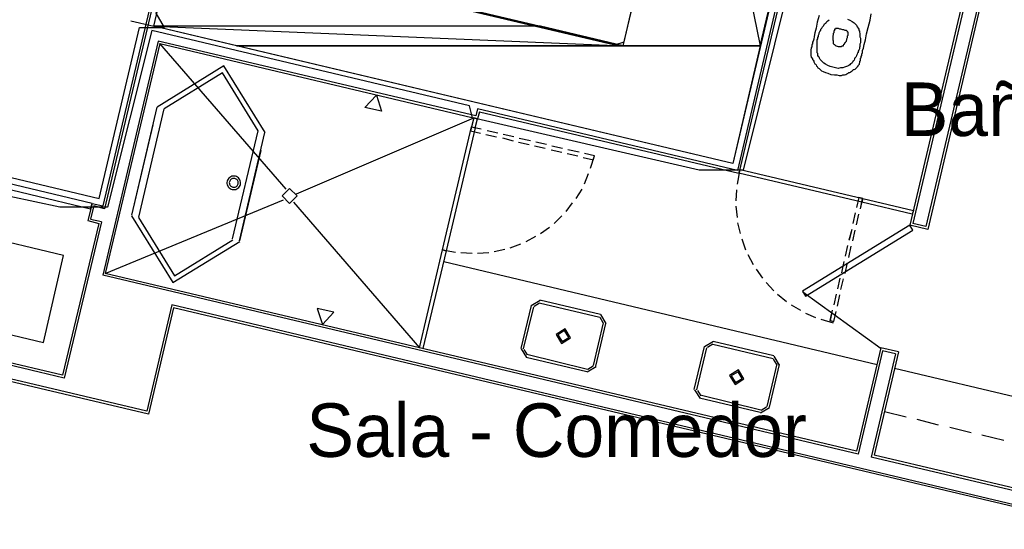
# Model space of a CAD drawing. Header units: feet. Extents: x -79 to 198, y -22 to 181.
# Tile 164 of 256: x 94 to 116, y 93 to 105. Entities that reach past the tile are written whole.
import ezdxf
from ezdxf.enums import TextEntityAlignment as Align

# ---------------------------------------------------------------- set-up
doc = ezdxf.new("R2010")
doc.units = ezdxf.units.FT
for name, color, linetype in [('A-AREA-COMUN', 252, 'CONTINUOUS'), ('A-AREA-UNIDAD', 30, 'CONTINUOUS'), ('A-LINEA', 7, 'CONTINUOUS'), ('A-LINEA-FINA', 9, 'CONTINUOUS'), ('A-MURO-CONCRETO', 8, 'CONTINUOUS'), ('A-NOMBRE-ESPACIO', 2, 'CONTINUOUS')]:
    doc.layers.add(name, color=color, linetype=linetype)

msp = doc.modelspace()

# ---------------------------------------------------------------- linework, layer by layer
at = {"layer": 'A-AREA-COMUN'}
msp.add_lwpolyline([(85.04, 103.2178), (95.328, 100.7644), (96.24, 104.6044), (96.8, 104.6044), (96.608, 104.9244), (97.12, 106.5244), (106.912, 104.2133), (107.12, 104.2844), (108.992, 112.3378), (97.28, 115.2178), (97.68, 116.8533), (97.888, 117.0133), (98.56, 116.8178), (98.56, 117.1733), (98.16, 117.4044), (98, 117.9378), (97.952, 119.8044), (99.328, 125.4578)], dxfattribs=at)
at = {"layer": 'A-AREA-UNIDAD'}
msp.add_lwpolyline([(121.6, 111.4133), (114.608, 113.0133), (114.128, 111.0044), (112.128, 111.1644), (111.168, 106.9689), (110.912, 106.9333), (110.848, 105.6533), (109.792, 101.4044), (108.8, 101.4044), (103.712, 102.5778), (103.648, 102.8444), (96.512, 104.5333), (95.52, 100.5689), (94.448, 100.5689), (92.192, 101.0489)], dxfattribs=at)
at = {"layer": 'A-LINEA'}
for p, q in [((110.8267, 106.3511), (109.6667, 101.3911)), ((110.8667, 106.2844), (109.6933, 101.3378)), ((115.2667, 105.9778), (113.8933, 100.1378)), ((115.3333, 106.0178), (113.9333, 100.0711)), ((96.64, 105.7911), (95.4133, 100.6044)), ((96.7067, 105.8311), (95.4533, 100.5378)), ((114.76, 105.3644), (113.5333, 100.1644)), ((114.8267, 105.4044), (113.6, 100.2044)), ((96.04, 104.7511), (96.56, 104.6311)), ((96.6533, 104.2978), (95.4133, 99.0444)), ((96.6933, 104.2444), (95.4667, 99.0844)), ((103.7867, 102.6178), (96.6533, 104.2978)), ((96.6933, 104.2444), (103.8267, 102.5511)), ((99.5333, 100.9778), (96.6933, 104.2444)), ((96.6267, 102.8178), (96.0533, 100.3911)), ((96.7867, 102.7778), (96.2133, 100.3511)), ((99.76, 100.8711), (103.7467, 102.5778)), ((103.8267, 102.7778), (103.7867, 102.6178)), ((109.6667, 101.3911), (103.8267, 102.7778)), ((103.8667, 102.7111), (103.8267, 102.5511)), ((103.8667, 102.7111), (109.6933, 101.3378)), ((96.5333, 102.4178), (96.0533, 100.3911)), ((103.7467, 102.4044), (103.7467, 102.4044)), ((103.7467, 102.4044), (103.7467, 102.4044)), ((98.8933, 102.2844), (98.32, 99.8578)), ((103.72, 102.3244), (103.72, 102.3244)), ((104.0133, 102.2044), (104.2533, 102.1511)), ((104.28, 102.2311), (104.04, 102.2844)), ((104.64, 102.1511), (104.4, 102.2044)), ((104.3867, 102.1244), (104.6267, 102.0578)), ((104.7467, 102.0311), (104.9867, 101.9778)), ((105.0133, 102.0578), (104.76, 102.1111)), ((105.1067, 101.9511), (105.3467, 101.8978)), ((105.3733, 101.9778), (105.1333, 102.0311)), ((105.7333, 101.8844), (105.4933, 101.9378)), ((105.48, 101.8578), (105.72, 101.8044)), ((105.84, 101.7778), (106.08, 101.7244)), ((106.1067, 101.8044), (105.8533, 101.8578)), ((106.4533, 101.7244), (106.2267, 101.7778)), ((106.36, 101.4444), (106.4533, 101.7244)), ((98.2843, 101.2547), (98.2616, 101.2406)), ((98.3091, 101.2646), (98.2843, 101.2547)), ((98.3353, 101.27), (98.3091, 101.2646)), ((98.362, 101.2709), (98.3353, 101.27)), ((98.3884, 101.267), (98.362, 101.2709)), ((98.4138, 101.2587), (98.3884, 101.267)), ((98.4374, 101.246), (98.4138, 101.2587)), ((106.2267, 101.0978), (106.32, 101.3244)), ((109.7067, 101.3778), (109.6533, 101.0844)), ((109.7067, 101.3778), (109.6533, 101.0844)), ((98.2041, 101.1529), (98.2002, 101.1264)), ((98.2002, 101.1264), (98.2011, 101.0997)), ((98.2011, 101.0997), (98.2065, 101.0736)), ((98.2124, 101.1783), (98.2041, 101.1529)), ((98.2065, 101.0736), (98.2164, 101.0487)), ((98.2251, 101.2018), (98.2124, 101.1783)), ((98.2164, 101.0487), (98.2305, 101.026)), ((98.2416, 101.2228), (98.2251, 101.2018)), ((98.2616, 101.2406), (98.2416, 101.2228)), ((98.256, 101.1407), (98.2535, 101.1234)), ((98.2535, 101.1234), (98.254, 101.106)), ((98.254, 101.106), (98.2576, 101.0889)), ((98.2614, 101.1572), (98.256, 101.1407)), ((98.2576, 101.0889), (98.264, 101.0727)), ((98.2697, 101.1726), (98.2614, 101.1572)), ((98.264, 101.0727), (98.2732, 101.0579)), ((98.2805, 101.1863), (98.2697, 101.1726)), ((98.2732, 101.0579), (98.2848, 101.0449)), ((98.2935, 101.1979), (98.2805, 101.1863)), ((98.2848, 101.0449), (98.2985, 101.0341)), ((98.3083, 101.2071), (98.2935, 101.1979)), ((98.2985, 101.0341), (98.3139, 101.0259)), ((98.3245, 101.2135), (98.3083, 101.2071)), ((98.3416, 101.2171), (98.3245, 101.2135)), ((98.359, 101.2176), (98.3416, 101.2171)), ((98.3762, 101.2151), (98.359, 101.2176)), ((98.3928, 101.2097), (98.3762, 101.2151)), ((98.3822, 101.022), (98.3984, 101.0285)), ((98.4081, 101.2014), (98.3928, 101.2097)), ((98.3984, 101.0285), (98.4132, 101.0377)), ((98.4218, 101.1906), (98.4081, 101.2014)), ((98.4132, 101.0377), (98.4262, 101.0493)), ((98.4334, 101.1776), (98.4218, 101.1906)), ((98.4262, 101.0493), (98.437, 101.063)), ((98.4426, 101.1628), (98.4334, 101.1776)), ((98.437, 101.063), (98.4452, 101.0783)), ((98.4584, 101.2295), (98.4374, 101.246)), ((98.4491, 101.1466), (98.4426, 101.1628)), ((98.4452, 101.0783), (98.4507, 101.0949)), ((98.4526, 101.1296), (98.4491, 101.1466)), ((98.4507, 101.0949), (98.4532, 101.1121)), ((98.4532, 101.1121), (98.4526, 101.1296)), ((98.4762, 101.2095), (98.4584, 101.2295)), ((98.465, 101.0127), (98.4816, 101.0337)), ((98.4902, 101.1868), (98.4762, 101.2095)), ((98.4816, 101.0337), (98.4942, 101.0573)), ((98.5002, 101.162), (98.4902, 101.1868)), ((98.4942, 101.0573), (98.5026, 101.0827)), ((98.5056, 101.1358), (98.5002, 101.162)), ((98.5026, 101.0827), (98.5064, 101.1091)), ((98.5064, 101.1091), (98.5056, 101.1358)), ((98.2305, 101.026), (98.2483, 101.0061)), ((98.2483, 101.0061), (98.2693, 100.9895)), ((98.2693, 100.9895), (98.2928, 100.9769)), ((98.2928, 100.9769), (98.3182, 100.9685)), ((98.3139, 101.0259), (98.3304, 101.0204)), ((98.3182, 100.9685), (98.3447, 100.9647)), ((98.3304, 101.0204), (98.3477, 101.0179)), ((98.3447, 100.9647), (98.3714, 100.9655)), ((98.3477, 101.0179), (98.3651, 101.0185)), ((98.3651, 101.0185), (98.3822, 101.022)), ((98.3714, 100.9655), (98.3975, 100.971)), ((98.3975, 100.971), (98.4224, 100.9809)), ((98.4224, 100.9809), (98.4451, 100.9949)), ((98.4451, 100.9949), (98.465, 101.0127)), ((106.04, 100.7644), (106.1733, 100.9778)), ((109.64, 100.9644), (109.6267, 100.7111)), ((109.64, 100.9644), (109.6267, 100.7111)), ((95.1733, 100.6578), (95.08, 100.2711)), ((95.2133, 100.6044), (95.1333, 100.3111)), ((95.1733, 100.6578), (95.4133, 100.6044)), ((95.4533, 100.5378), (95.2133, 100.6044)), ((95.4667, 99.0844), (99.4667, 100.7378)), ((99.6933, 100.6844), (102.52, 97.4178)), ((105.8133, 100.4711), (105.96, 100.6711)), ((109.6267, 100.5911), (109.6533, 100.3378)), ((109.6267, 100.5911), (109.6533, 100.3378)), ((112.4267, 100.7378), (112.4267, 100.7378)), ((112.4267, 100.7378), (112.4267, 100.7378)), ((105.5467, 100.2044), (105.72, 100.3778)), ((112.3067, 100.4444), (112.2533, 100.2044)), ((112.3067, 100.4444), (112.2533, 100.2044)), ((112.3333, 100.1778), (112.3867, 100.4178)), ((112.3333, 100.1778), (112.3867, 100.4178)), ((113.56, 100.4711), (113.56, 100.4711)), ((95.3867, 100.2444), (94.5467, 96.7378)), ((95.3867, 100.2444), (95.1333, 100.2978)), ((109.6667, 100.2178), (109.72, 99.9778)), ((109.6667, 100.2178), (109.72, 99.9778)), ((113.9333, 100.0711), (113.5333, 100.1644)), ((113.8933, 100.1378), (113.6, 100.2044)), ((104.92, 99.8044), (105.1333, 99.9244)), ((105.24, 99.9778), (105.44, 100.1244)), ((112.2267, 100.0711), (112.16, 99.8311)), ((112.2267, 100.0711), (112.1733, 99.8311)), ((112.2533, 99.8178), (112.3067, 100.0578)), ((112.2533, 99.8178), (112.3067, 100.0578)), ((104.56, 99.6578), (104.8, 99.7511)), ((109.76, 99.8578), (109.84, 99.6178)), ((109.76, 99.8578), (109.84, 99.6178)), ((112.1333, 99.7111), (112.08, 99.4711)), ((112.1333, 99.7111), (112.08, 99.4711)), ((103.04, 99.6178), (103.3333, 99.5644)), ((103.0667, 99.5644), (103.0667, 99.5644)), ((103.0667, 99.5644), (103.0667, 99.5644)), ((103.4533, 99.5511), (103.7067, 99.5378)), ((103.8267, 99.5378), (104.08, 99.5511)), ((104.2, 99.5778), (104.44, 99.6311)), ((109.8933, 99.5111), (110.0133, 99.2844)), ((109.8933, 99.5111), (110.0133, 99.2844)), ((112.16, 99.4444), (112.2133, 99.6978)), ((112.16, 99.4444), (112.2133, 99.6978)), ((103.0667, 99.3511), (112.8, 97.0444)), ((112.0533, 99.3511), (112, 99.0978)), ((112.0533, 99.3511), (112, 99.0978)), ((112.08, 99.0844), (112.1333, 99.3244)), ((112.08, 99.0844), (112.1333, 99.3244)), ((112.3733, 95.0311), (95.4133, 99.0444)), ((112.3333, 95.0978), (95.4667, 99.0844)), ((110.08, 99.1778), (110.2267, 98.9778)), ((110.08, 99.1778), (110.2267, 98.9778)), ((110.3067, 98.8844), (110.48, 98.6978)), ((110.3067, 98.8844), (110.48, 98.6978)), ((111.96, 98.9778), (111.9067, 98.7378)), ((111.96, 98.9778), (111.9067, 98.7378)), ((111.9867, 98.7244), (112.04, 98.9644)), ((111.9867, 98.7244), (112.04, 98.9644)), ((110.56, 98.6178), (110.76, 98.4578)), ((110.56, 98.6178), (110.76, 98.4578)), ((111.1291, 98.6694), (112.8877, 97.4005)), ((111.88, 98.6178), (111.8267, 98.3778)), ((111.88, 98.6178), (111.8267, 98.3778)), ((111.9067, 98.3511), (111.96, 98.6044)), ((111.9067, 98.3511), (111.96, 98.6044)), ((96.96, 98.3778), (96.4, 95.9911)), ((118.1067, 93.3644), (96.96, 98.3778)), ((105.2317, 98.48), (105.0311, 98.3561)), ((105.2164, 98.4151), (105.096, 98.3408)), ((106.5733, 98.0978), (105.2133, 98.4178)), ((106.5867, 98.1644), (105.2267, 98.4844)), ((110.8667, 98.3778), (111.08, 98.2578)), ((110.8667, 98.3778), (111.08, 98.2578)), ((97, 98.3111), (96.44, 95.9244)), ((118.1467, 93.3111), (97, 98.3111)), ((105.0267, 98.3644), (104.8, 97.4044)), ((105.08, 98.3378), (104.8533, 97.3911)), ((106.7155, 97.9594), (106.5917, 98.16)), ((111.1867, 98.1911), (111.4133, 98.0978)), ((111.1867, 98.1911), (111.4133, 98.0978)), ((111.8267, 98.0044), (111.88, 98.2311)), ((111.8267, 98.0044), (111.88, 98.2311)), ((92.1333, 98.0044), (94.08, 97.5378)), ((106.4267, 97.0178), (106.6533, 97.9778)), ((106.48, 97.0044), (106.7067, 97.9644)), ((106.6506, 97.9748), (106.5764, 98.0951)), ((111.5333, 98.0578), (111.8133, 97.9778)), ((111.5333, 98.0578), (111.8133, 97.9778)), ((96.44, 95.9244), (88.5867, 97.7911)), ((96.4, 95.9911), (88.6533, 97.8311)), ((94.5467, 96.7378), (91.2, 97.5244)), ((94.5067, 96.8044), (91.2667, 97.5644)), ((109.125, 97.56), (108.9245, 97.4361)), ((109.1097, 97.4951), (108.9894, 97.4208)), ((109.1067, 97.4978), (110.4667, 97.1778)), ((109.12, 97.5644), (110.48, 97.2444)), ((104.8045, 97.3961), (104.9283, 97.1956)), ((104.8694, 97.3808), (104.9436, 97.2605)), ((104.9333, 97.2711), (106.2933, 96.9378)), ((108.6933, 96.4844), (108.92, 97.4444)), ((108.7467, 96.4711), (108.9733, 97.4178)), ((112.88, 97.4178), (112.3333, 95.0978)), ((112.92, 97.3511), (112.3733, 95.0311)), ((113.2133, 97.2844), (112.6667, 94.9644)), ((113.28, 97.3244), (112.7333, 95.0044)), ((113.28, 97.3244), (112.88, 97.4178)), ((113.2133, 97.2844), (112.92, 97.3511)), ((104.92, 97.2044), (106.28, 96.8844)), ((110.5467, 97.0578), (110.32, 96.0978)), ((110.544, 97.0414), (110.4697, 97.1618)), ((110.6089, 97.0261), (110.485, 97.2266)), ((106.2883, 96.8756), (106.4889, 96.9994)), ((106.3036, 96.9405), (106.424, 97.0148)), ((110.6, 97.0444), (110.3733, 96.0844)), ((118.0533, 95.8044), (113.1867, 96.9511)), ((108.6978, 96.4761), (108.8216, 96.2756)), ((108.7627, 96.4608), (108.837, 96.3405)), ((110.1733, 95.9644), (108.8133, 96.2844)), ((110.1867, 96.0178), (108.8267, 96.3511)), ((110.1816, 95.9556), (110.3822, 96.0794)), ((110.197, 96.0205), (110.3173, 96.0948)), ((113.4533, 95.8578), (112.96, 95.9778)), ((114.1733, 95.6844), (113.6933, 95.8044)), ((114.9067, 95.5111), (114.4267, 95.6311)), ((115.64, 95.3378), (115.1467, 95.4578)), ((117.64, 93.7911), (112.6667, 94.9644)), ((117.6, 93.8578), (112.7333, 95.0044))]:
    msp.add_line(p, q, dxfattribs=at)
for points in [[(97.7333, 117.0311), (106.56, 114.9378), (106.7867, 115.9111), (114.5733, 114.0711), (113.88, 111.1511), (111.9333, 111.6178), (109.56, 101.5511), (96.56, 104.6311), (97.0133, 106.5778), (107.0933, 104.1911), (109.0133, 112.2978), (97.28, 115.0844), (97.7333, 117.0311)], [(111.4933, 104.8711), (111.4533, 104.7244), (111.4267, 104.5911), (111.4, 104.4844), (111.3867, 104.4044), (111.3733, 104.3378), (111.36, 104.2978), (111.3467, 104.2711), (111.3467, 104.2578), (111.3467, 104.2444), (111.3467, 104.2311), (111.3333, 104.2178), (111.3333, 104.2044), (111.3333, 104.1911), (111.3333, 104.1778), (111.3333, 104.1644), (111.32, 104.1511), (111.32, 104.1378), (111.32, 104.1244), (111.3067, 104.1111), (111.3067, 104.0844), (111.3067, 104.0711), (111.3067, 104.0578), (111.3067, 104.0444), (111.3067, 104.0311), (111.3067, 104.0178), (111.3067, 104.0044), (111.3067, 103.9911), (111.3067, 103.9644), (111.32, 103.9511), (111.32, 103.9378), (111.3333, 103.9244), (111.3467, 103.8978), (111.3467, 103.8844), (111.36, 103.8711), (111.3733, 103.8444), (111.3733, 103.8311), (111.3867, 103.8178), (111.4, 103.7911), (111.4133, 103.7778), (111.4267, 103.7644), (111.44, 103.7378), (111.4533, 103.7244), (111.4667, 103.6978), (111.4933, 103.6844), (111.52, 103.6578), (111.5467, 103.6311), (111.5867, 103.6178), (111.64, 103.5911), (111.6933, 103.5778), (111.76, 103.5511), (111.84, 103.5378), (111.8933, 103.5378), (111.9467, 103.5244), (112, 103.5244), (112.0267, 103.5378), (112.0667, 103.5378), (112.0933, 103.5511), (112.12, 103.5644), (112.1467, 103.5778), (112.16, 103.5911), (112.1867, 103.5911), (112.2, 103.6044), (112.2133, 103.6178), (112.24, 103.6311), (112.2533, 103.6444), (112.2667, 103.6578), (112.28, 103.6578), (112.3067, 103.6711), (112.32, 103.6844), (112.3333, 103.6978), (112.3467, 103.7111), (112.36, 103.7244), (112.3733, 103.7378), (112.3733, 103.7511), (112.3867, 103.7644), (112.4, 103.7778), (112.4, 103.7911), (112.4, 103.8044), (112.4133, 103.8178), (112.4133, 103.8311), (112.4133, 103.8444), (112.4267, 103.8578), (112.4267, 103.8711), (112.4267, 103.8844), (112.4267, 103.9111), (112.44, 103.9244), (112.44, 103.9378), (112.44, 103.9511), (112.44, 103.9644), (112.4533, 103.9644), (112.4533, 103.9778), (112.4533, 103.9911), (112.4533, 104.0044), (112.4667, 104.0444), (112.4667, 104.0844), (112.4933, 104.1378), (112.5067, 104.2178), (112.5333, 104.3244), (112.56, 104.4578), (112.6, 104.6044), (112.64, 104.7644), (112.6667, 104.9111)], [(112.1333, 104.7911), (112.1867, 104.7644), (112.24, 104.7378), (112.28, 104.7111), (112.3067, 104.6844), (112.3333, 104.6578), (112.3467, 104.6178), (112.3733, 104.5911), (112.3867, 104.5644), (112.3867, 104.5378), (112.4, 104.5244), (112.4, 104.4978), (112.4133, 104.4711), (112.4133, 104.4578), (112.4133, 104.4311), (112.4133, 104.4178), (112.4133, 104.3911), (112.4267, 104.3644), (112.4267, 104.3511), (112.4267, 104.3244), (112.4267, 104.3111), (112.4267, 104.2844), (112.4267, 104.2578), (112.4133, 104.2311), (112.4133, 104.2044), (112.4133, 104.1778), (112.4, 104.1511), (112.4, 104.1244), (112.3867, 104.0978), (112.3733, 104.0711), (112.3733, 104.0444), (112.36, 104.0311), (112.3467, 104.0044), (112.3333, 103.9778), (112.3333, 103.9644), (112.32, 103.9378), (112.3067, 103.9244), (112.2933, 103.9111), (112.2933, 103.8978), (112.28, 103.8711), (112.2667, 103.8578), (112.2533, 103.8444), (112.2533, 103.8311), (112.24, 103.8178), (112.2267, 103.8044), (112.2, 103.7911), (112.1867, 103.7644), (112.16, 103.7511), (112.1333, 103.7378), (112.1067, 103.7244), (112.0667, 103.7111), (112.0267, 103.6978), (111.9733, 103.6978), (111.92, 103.6844), (111.8667, 103.6978), (111.8, 103.7111), (111.7467, 103.7244), (111.6933, 103.7511), (111.64, 103.7778), (111.6, 103.8044), (111.5733, 103.8311), (111.5467, 103.8578), (111.52, 103.8844), (111.5067, 103.9111), (111.4933, 103.9378), (111.48, 103.9511), (111.4667, 103.9778), (111.4667, 103.9911), (111.4667, 104.0178), (111.4533, 104.0311), (111.4533, 104.0578), (111.4533, 104.0711), (111.4533, 104.0844), (111.4533, 104.1111), (111.4533, 104.1244), (111.4533, 104.1511), (111.4533, 104.1644), (111.4533, 104.1911), (111.4533, 104.2178), (111.4533, 104.2444), (111.4533, 104.2711), (111.4533, 104.2978), (111.4533, 104.3244), (111.4667, 104.3511), (111.4667, 104.3778), (111.48, 104.4044), (111.48, 104.4311), (111.4933, 104.4578), (111.4933, 104.4844), (111.5067, 104.4978), (111.52, 104.5244), (111.5333, 104.5378), (111.5333, 104.5644), (111.5467, 104.5778), (111.56, 104.5911), (111.5733, 104.6178), (111.5867, 104.6311), (111.6, 104.6444), (111.6, 104.6578), (111.6133, 104.6844), (111.64, 104.6978), (111.6533, 104.7111), (111.6667, 104.7378), (111.6933, 104.7511), (111.72, 104.7778)], [(111.9067, 104.5778), (111.8933, 104.5778), (111.88, 104.5778), (111.8667, 104.5778), (111.8667, 104.5644), (111.8533, 104.5644), (111.84, 104.5644), (111.84, 104.5511), (111.84, 104.5378), (111.8267, 104.5244), (111.8267, 104.5111), (111.8267, 104.4978), (111.8267, 104.4844), (111.8133, 104.4711), (111.8133, 104.4578), (111.8133, 104.4444), (111.8133, 104.4311), (111.8, 104.4178), (111.8, 104.4044), (111.8, 104.3911), (111.8, 104.3778), (111.8, 104.3644), (111.8, 104.3511), (111.8, 104.3378), (111.8, 104.3244), (111.8, 104.3111), (111.8133, 104.3111), (111.8133, 104.2978), (111.8133, 104.2844), (111.8133, 104.2711), (111.8133, 104.2578), (111.8133, 104.2444), (111.8267, 104.2311), (111.84, 104.2178), (111.8533, 104.2044), (111.88, 104.1911), (111.92, 104.1778), (111.9467, 104.1778), (111.9733, 104.1778), (112, 104.1778), (112.0133, 104.1911), (112.04, 104.1911), (112.04, 104.2044), (112.0533, 104.2178), (112.0533, 104.2311), (112.0667, 104.2311), (112.0667, 104.2444), (112.08, 104.2578), (112.08, 104.2711), (112.0933, 104.2711), (112.0933, 104.2844), (112.1067, 104.2978), (112.1067, 104.3111), (112.12, 104.3244), (112.12, 104.3378), (112.12, 104.3511), (112.1333, 104.3778), (112.1333, 104.3911), (112.1333, 104.4044), (112.1333, 104.4178), (112.1467, 104.4311), (112.1467, 104.4444), (112.1467, 104.4578), (112.1467, 104.4711), (112.1467, 104.4844), (112.1467, 104.4978), (112.1333, 104.4978), (112.1333, 104.5111), (112.12, 104.5244), (112.1067, 104.5378), (112.08, 104.5378), (112.0533, 104.5511), (112.0267, 104.5511), (111.9867, 104.5644), (111.96, 104.5644), (111.9333, 104.5778), (111.9067, 104.5778)], [(99.0598, 102.2441), (98.1337, 103.7443), (96.6335, 102.8181)], [(98.9041, 102.2809), (98.0968, 103.5886), (96.7892, 102.7813)], [(103.7467, 102.5778), (103.6933, 102.3778), (103.7733, 102.3511), (103.8267, 102.5511), (103.7467, 102.5778)], [(103.7733, 102.3511), (103.12, 99.5911), (103.04, 99.6178), (103.6933, 102.3778), (103.7733, 102.3511)], [(103.9067, 102.3244), (103.6933, 102.3644), (103.6667, 102.2844), (103.8933, 102.2311)], [(98.96, 101.8444), (98.48, 99.8178), (99.0533, 102.2444)], [(106.2, 101.6844), (106.4267, 101.6311), (106.4533, 101.7244)], [(95.1733, 100.6578), (92.4133, 101.3111), (92.3867, 101.1911), (95.1333, 100.5378), (95.1733, 100.6578)], [(112.4533, 100.6844), (109.6933, 101.3378), (109.72, 101.4178), (112.48, 100.7644), (112.4533, 100.6844)], [(112.4533, 100.6844), (109.6933, 101.3378), (109.72, 101.4178), (112.48, 100.7644), (112.4533, 100.6844)], [(109.7467, 101.3644), (109.7467, 101.3644), (109.7467, 101.3644)], [(109.7467, 101.3644), (109.7467, 101.3644), (109.7467, 101.3644)], [(99.7733, 100.8244), (99.6067, 100.9911), (99.44, 100.8244), (99.6067, 100.6578), (99.7733, 100.8244)], [(112.4267, 100.5378), (112.48, 100.7644), (112.3867, 100.7911), (112.3333, 100.5644)], [(112.4267, 100.5378), (112.4667, 100.7644), (112.3867, 100.7911), (112.3333, 100.5644)], [(113.5867, 100.4178), (112.4533, 100.6844), (112.48, 100.7644), (113.6133, 100.4978), (113.5867, 100.4178)], [(113.5867, 100.4178), (112.4533, 100.6844), (112.48, 100.7644), (113.6133, 100.4978), (113.5867, 100.4178)], [(112.5067, 100.7111), (112.5067, 100.7111), (112.5067, 100.7111)], [(112.5067, 100.7111), (112.5067, 100.7111), (112.5067, 100.7111)], [(96.0602, 100.3781), (96.9863, 98.8779), (98.4865, 99.8041)], [(95.08, 100.2711), (95.32, 100.2044), (94.5067, 96.8044)], [(96.2159, 100.3413), (97.0232, 99.0336), (98.3308, 99.8409)], [(113.5333, 100.1644), (111.12, 98.6844), (111.1867, 98.5778), (113.6, 100.0578), (113.5333, 100.1644)], [(94.08, 97.5378), (94.5333, 99.4844), (92.5867, 99.9511), (92.1333, 98.0044)], [(102.52, 97.4178), (103.04, 99.6178), (103.12, 99.5911), (102.6, 97.4044), (102.52, 97.4178)], [(103.0933, 99.6444), (103.0933, 99.6444), (103.0933, 99.6444)], [(111.7867, 98.2578), (111.7333, 98.0311), (111.8267, 98.0044)], [(111.7867, 98.2578), (111.7467, 98.0311), (111.8267, 98.0044)], [(105.5911, 97.7161), (105.715, 97.5156), (105.9155, 97.6394), (105.7917, 97.84), (105.5911, 97.7161)], [(105.6301, 97.7069), (105.7242, 97.5545), (105.8766, 97.6486), (105.7825, 97.801), (105.6301, 97.7069)], [(102.5733, 97.4578), (102.5733, 97.4578), (102.5733, 97.4578)], [(109.8089, 96.7194), (109.685, 96.92), (109.4845, 96.7961), (109.6083, 96.5956), (109.8089, 96.7194)], [(109.7699, 96.7286), (109.6758, 96.881), (109.5234, 96.7869), (109.6175, 96.6345), (109.7699, 96.7286)]]:
    msp.add_lwpolyline(points, dxfattribs=at)
at = {"layer": 'A-LINEA-FINA'}
for points in [[(101.6667, 102.7244), (101.2933, 102.8044), (101.56, 103.0844), (101.6667, 102.7244), (101.6667, 102.7244)], [(100.6, 98.2178), (100.2267, 98.2978), (100.3467, 97.9378), (100.6, 98.2178), (100.6, 98.2178)]]:
    msp.add_lwpolyline(points, dxfattribs=at)
at = {"layer": 'A-MURO-CONCRETO'}
for points in [[(108.7467, 111.1511), (110.1733, 104.1911), (107.0933, 104.1911), (108.7467, 111.1511), (108.7467, 111.1511)], [(111.8267, 111.1511), (108.7467, 111.1511), (110.1733, 104.1911), (111.8267, 111.1511)], [(97.0133, 106.5778), (105.24, 104.6311), (96.56, 104.6311), (97.0133, 106.5778), (97.0133, 106.5778)], [(105.24, 104.6311), (96.56, 104.6311), (107.0933, 104.1911), (105.24, 104.6311)], [(96.56, 104.6311), (107.0933, 104.1911), (98.4133, 104.1911), (96.56, 104.6311), (96.56, 104.6311)], [(98.4133, 104.1911), (110.1733, 104.1911), (109.56, 101.5511), (98.4133, 104.1911), (98.4133, 104.1911)]]:
    msp.add_lwpolyline(points, dxfattribs=at)

# ---------------------------------------------------------------- texts
at = {"layer": 'A-NOMBRE-ESPACIO'}
for s, p in [('Baño', (115.2, 102.1689)), ('Sala - Comedor', (105.6, 94.9689))]:
    msp.add_text(s, height=1.2, dxfattribs=at).set_placement(p, align=Align.CENTER)

doc.saveas('drawing.dxf')
